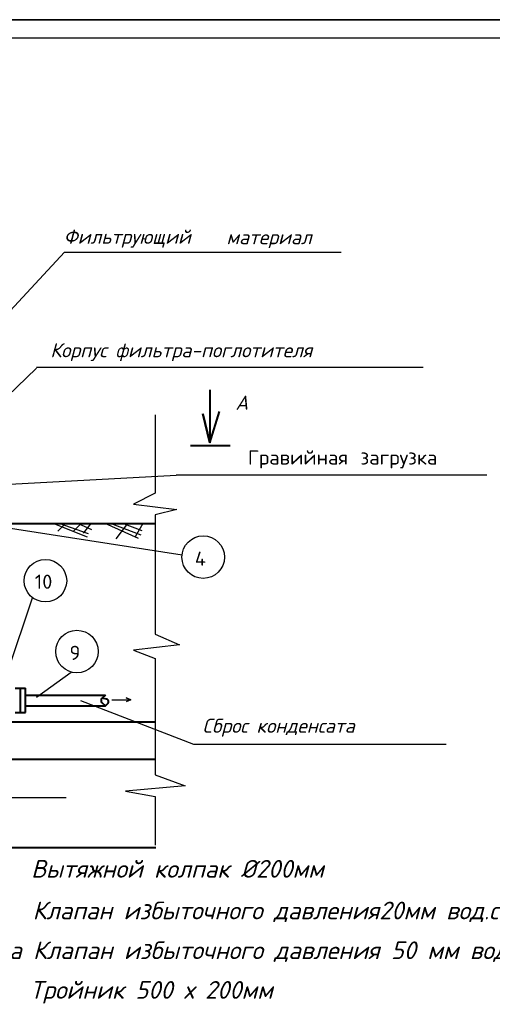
# Model space of a CAD drawing. Header units: millimetres. Extents: x -3143211 to -2549809, y 1060331 to 1341741.
# Tile 79 of 131: x -3016327 to -3003540, y 1092128 to 1118805. Entities that reach past the tile are written whole.
import ezdxf

# ---------------------------------------------------------------- set-up
doc = ezdxf.new("R2010")
doc.units = ezdxf.units.MM
for name, color, linetype in [('8', 2, 'Continuous'), ('PUMP', 1, 'Continuous'), ('TEXT-RUSS', 5, 'Continuous')]:
    doc.layers.add(name, color=color, linetype=linetype)
doc.styles.add('ROMANS', font='romant.shx', dxfattribs={"width": 0.8})
doc.styles.get("Standard").update_dxf_attribs({"font": 'isocpeui.ttf'})
doc.styles.add('STANDART', font='TXT.SHX', dxfattribs={"width": 0.8})

msp = doc.modelspace()

# ---------------------------------------------------------------- linework, layer by layer
at = {"color": 0}
for p, q in [((-2997896.73173, 1118804.62022), (-3057296.73173, 1118804.62022)), ((-3057296.73173, 1118804.62022), (-2997896.73173, 1118804.62022)), ((-2998396.73173, 1118304.62022), (-3055296.73173, 1118304.62022))]:
    msp.add_line(p, q, dxfattribs=at)
at = {"lineweight": 40}
for p, q in [((-3011178.68337, 1108776.17943), (-3011178.68337, 1107340.76762)), ((-3011178.68337, 1107340.76762), (-3010917.47289, 1108188.96523)), ((-3011178.68337, 1107340.76762), (-3011374.59124, 1108123.71937)), ((-3011374.59124, 1108123.71937), (-3011178.68337, 1107340.76762)), ((-3011705.92426, 1107267.09826), (-3010634.21233, 1107267.09826)), ((-3018338.89246, 1105158.38636), (-3012660.63092, 1105158.38636)), ((-3016454.40657, 1100689.93054), (-3016166.40657, 1100689.93054)), ((-3016310.40657, 1100034.18904), (-3016310.40657, 1100689.93054)), ((-3016166.40657, 1100034.18904), (-3016166.40657, 1100689.93054)), ((-3016166.40657, 1100499.09826), (-3014006.40657, 1100499.09826)), ((-3014006.40657, 1100499.09826), (-3014104.03297, 1100409.59598)), ((-3016166.40657, 1100211.09826), (-3014006.40657, 1100211.09826)), ((-3014104.85366, 1100304.21621), (-3014006.40657, 1100211.09826)), ((-3013979.85841, 1100396.77505), (-3014100.29546, 1100418.00274)), ((-3014006.40657, 1100211.09826), (-3013941.88415, 1100274.52042)), ((-3016454.40657, 1100034.18904), (-3016166.40657, 1100034.18904)), ((-3048863.07123, 1099779.09826), (-3012660.63092, 1099779.09826)), ((-3048863.07123, 1098771.09826), (-3012660.63092, 1098771.09826)), ((-3047069.81836, 1096373.27633), (-3012646.50498, 1096373.27633))]:
    msp.add_line(p, q, dxfattribs=at)
for centre, start, end in [((-3014055.37742, 1100356.52397), 132.514087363, 226.593495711), ((-3013992.35616, 1100325.86802), 314.50729749, 80.003974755)]:
    msp.add_arc(centre, 72, start, end, dxfattribs=at)
at = {"layer": '8', "color": 188}
for p, q in [((-3012660.63092, 1108101.85895), (-3012660.63092, 1105974.3874)), ((-3012660.63092, 1105974.3874), (-3013248.2313, 1105680.94321)), ((-3013248.2313, 1105680.94321), (-3012073.02949, 1105534.22111)), ((-3012073.02949, 1105534.22111), (-3012660.63092, 1105387.49902)), ((-3012660.63092, 1105387.49902), (-3012660.63092, 1102159.61116)), ((-3015435.04798, 1105160.09358), (-3014500.40806, 1104794.56244)), ((-3015084.14445, 1105157.1165), (-3015292.79889, 1104948.71429)), ((-3015266.13709, 1105160.09358), (-3014477.88669, 1104884.53916)), ((-3014666.83494, 1105157.1165), (-3014875.49, 1104948.71429)), ((-3014759.40505, 1105160.09358), (-3014387.80122, 1104991.38693)), ((-3014406.01688, 1105157.1165), (-3014614.67133, 1104896.61365)), ((-3014021.82773, 1105160.09358), (-3013120.96987, 1104755.19747)), ((-3013875.43821, 1105160.09358), (-3013047.7748, 1104845.17419)), ((-3013414.90828, 1105157.1165), (-3013727.88994, 1104740.31173)), ((-3013543.24678, 1105160.09358), (-3013025.25343, 1104968.89266)), ((-3012997.59877, 1105157.1165), (-3013206.25321, 1104792.41237)), ((-3012660.63092, 1102159.61116), (-3011999.57918, 1101866.16698)), ((-3011999.57918, 1101866.16698), (-3013248.2313, 1101719.44488)), ((-3013248.2313, 1101719.44488), (-3012660.63092, 1101499.36174)), ((-3012660.63092, 1101499.36174), (-3012660.63092, 1098344.83493)), ((-3013450.12969, 1100430.77379), (-3013321.29162, 1100380.96072)), ((-3013321.29162, 1100380.96072), (-3013450.12969, 1100430.77379)), ((-3013836.646, 1100380.96072), (-3013321.29162, 1100380.96072)), ((-3013321.29162, 1100380.96072), (-3013450.12969, 1100318.69527)), ((-3012660.63092, 1098344.83493), (-3011852.67856, 1098051.39074)), ((-3011852.67856, 1098051.39074), (-3013468.58223, 1097904.66865)), ((-3013468.58223, 1097904.66865), (-3012660.63092, 1097757.94656)), ((-3012660.63092, 1097757.94656), (-3012660.63092, 1096437.44711))]:
    msp.add_line(p, q, dxfattribs=at)
at = {"layer": 'PUMP', "color": 188}
for p, q in [((-3019531.16706, 1107748.9036), (-3015111.38381, 1112502.89735)), ((-3015111.38381, 1112502.89735), (-3007630.4559, 1112502.89735)), ((-3018681.2087, 1106645.29811), (-3015876.34693, 1109363.39363)), ((-3015876.34693, 1109387.0898), (-3005407.63056, 1109387.0898)), ((-3019616.16329, 1106051.04917), (-3012091.70188, 1106462.89439)), ((-3012097.92251, 1106477.03464), (-3003683.33419, 1106477.03464)), ((-3019516.9201, 1105483.99661), (-3011933.64438, 1104307.4411)), ((-3016644.45326, 1101145.53506), (-3015977.76331, 1103143.17933)), ((-3015873.79143, 1100445.78335), (-3014932.5352, 1101129.50314)), ((-3014686.40463, 1100363.23526), (-3011626.55515, 1099174.73682)), ((-3011626.55515, 1099174.73682), (-3004790.5086, 1099174.73682)), ((-3031090.60108, 1097731.5601), (-3015072.83467, 1097731.5601))]:
    msp.add_line(p, q, dxfattribs=at)
for centre in [(-3011361.1273, 1104244.194), (-3015632.53712, 1103604.25945), (-3014778.25497, 1101684.45685)]:
    msp.add_circle(centre, 576, dxfattribs=at)

# ---------------------------------------------------------------- texts
at = {"lineweight": 40}
msp.add_text('A', height=384, dxfattribs=at).set_placement((-3010490.64481, 1108233.84217))
at = {"layer": 'PUMP', "color": 188, "style": 'ROMANS'}
for s, p in [('4', (-3011589.18065, 1104010.9031)), ('10', (-3015918.76222, 1103385.69541)), ('9', (-3014979.81722, 1101457.97239))]:
    msp.add_text(s, height=384, dxfattribs=at).set_placement(p)
at = {"layer": 'TEXT-RUSS', "color": 188}
for s, height, p in [('Фильтрующий ', 384, (-3015138.14063, 1112732.38548)), ('материал', 384, (-3010733.22439, 1112720.30328)), ('Корпус фильтра-поглотителя', 384, (-3015499.08933, 1109657.65431)), ('Сброс конденсата', 384, (-3011381.5015, 1099483.22736)), ('1.  Вытяжной колпак %%C200мм', 480, (-3017010.55803, 1095558.28157)), ('2.  Клапан избыточного давления20мм вод.ст.%%C200мм', 480, (-3017058.74635, 1094429.51712)), ('2.а Клапан избыточного давления 50 мм вод.ст.%%C200мм', 480, (-3017081.3749, 1093351.81028)), ('3.  Тройник 500 х 200мм', 480, (-3017139.31511, 1092277.53062))]:
    msp.add_text(s, height=height, dxfattribs=at).set_placement(p)
at = {"layer": 'TEXT-RUSS', "color": 188, "style": 'STANDART'}
msp.add_text('Гравийная загрузка', height=384, dxfattribs=at).set_placement((-3010153.38049, 1106750.60067))

doc.saveas('drawing.dxf')
